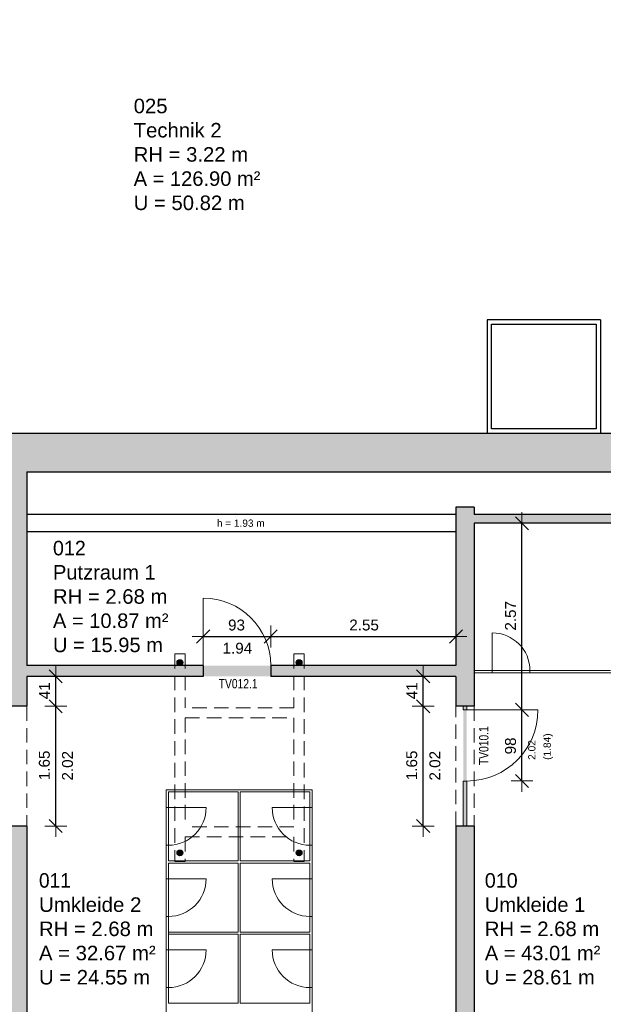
# Model space of a CAD drawing. Header units: metres. Extents: x 313 to 415, y -67 to 7.
# Tile 42 of 84: x 338 to 346, y -43 to -30. Entities that reach past the tile are written whole.
import ezdxf

# ---------------------------------------------------------------- set-up
doc = ezdxf.new("R2010")
doc.units = ezdxf.units.M
doc.header["$PDMODE"] = 65
doc.linetypes.add('AUSGEZOGEN', pattern=[0])
doc.linetypes.add('VERDECKT2_S2', pattern=[0.27, 0.2, -0.07])
for name, color, linetype, lineweight in [('Allgemein01', 7, 'AUSGEZOGEN', 13), ('Füllfläche', 7, 'AUSGEZOGEN', 13), ('Maßlinie Allgemein', 7, 'AUSGEZOGEN', 25), ('Möblierung', 7, 'AUSGEZOGEN', 25), ('Standard', 7, 'AUSGEZOGEN', 25), ('Text Allgemein', 7, 'AUSGEZOGEN', 25)]:
    doc.layers.add(name, color=color, linetype=linetype, lineweight=lineweight)
doc.styles.add('ARIAL', font='ARIAL.TTF')
doc.dimstyles.new('DIMSTYLE_13', dxfattribs={"dimtxt": 0.15, "dimasz": 0.3, "dimexe": 0, "dimexo": 1e-06, "dimgap": 0.075, "dimtad": 2, "dimdec": 1, "dimlfac": 100, "dimrnd": 0.5, "dimzin": 4, "dimdsep": 46, "dimtxsty": 'ARIAL', "dimblk1": 'ALL_ML_STRICH', "dimblk2": 'ALL_ML_STRICH', "dimsah": 1, "dimcen": 0, "dimse1": 1, "dimse2": 1, "dimclrd": 7, "dimclre": 7, "dimclrt": 7, "dimadec": 0, "dimazin": 0, "dimtfac": 1, "dimtdec": 0, "dimtix": 1, "dimtmove": 2, "dimatfit": 3, "dimfxl": 0, "dimtzin": 0, "dimlwd": 0, "dimlwe": 13, "dimarcsym": 0})
doc.dimstyles.new('DIMSTYLE_15', dxfattribs={"dimtxt": 0.15, "dimasz": 0.3, "dimexe": 0, "dimexo": 1e-06, "dimgap": 0.075, "dimtad": 2, "dimrnd": 0.005, "dimzin": 4, "dimdsep": 46, "dimtxsty": 'ARIAL', "dimblk1": 'ALL_ML_STRICH', "dimblk2": 'ALL_ML_STRICH', "dimsah": 1, "dimcen": 0, "dimse1": 1, "dimse2": 1, "dimclrd": 7, "dimclre": 7, "dimclrt": 7, "dimadec": 0, "dimazin": 0, "dimtfac": 1, "dimtdec": 0, "dimtix": 1, "dimtmove": 2, "dimatfit": 3, "dimfxl": 0, "dimtzin": 0, "dimlwd": 0, "dimlwe": 13, "dimarcsym": 0})
doc.dimstyles.new('DIMSTYLE_16', dxfattribs={"dimtxt": 0.15, "dimasz": 0.3, "dimexe": 0, "dimexo": 1e-06, "dimgap": 0.075, "dimtad": 2, "dimdec": 1, "dimlfac": 100, "dimrnd": 0.5, "dimzin": 4, "dimdsep": 46, "dimtxsty": 'ARIAL', "dimblk1": 'ALL_ML_STRICH', "dimblk2": 'ALL_ML_STRICH', "dimsah": 1, "dimcen": 0, "dimse1": 1, "dimse2": 1, "dimclrd": 7, "dimclre": 7, "dimclrt": 7, "dimadec": 0, "dimazin": 0, "dimtfac": 1, "dimtdec": 0, "dimtix": 1, "dimtmove": 2, "dimatfit": 3, "dimfxl": 0, "dimtvp": 1.2, "dimtzin": 0, "dimlwd": 0, "dimlwe": 13, "dimarcsym": 0})
doc.dimstyles.new('DIMSTYLE_4', dxfattribs={"dimtxt": 0.2, "dimasz": 0.3, "dimexe": 0, "dimexo": 1e-06, "dimgap": 0.1, "dimtad": 2, "dimdec": 1, "dimlfac": 100, "dimrnd": 0.5, "dimzin": 4, "dimdsep": 46, "dimtxsty": 'ARIAL', "dimblk1": 'ALL_ML_STRICH', "dimblk2": 'ALL_ML_STRICH', "dimsah": 1, "dimcen": 0, "dimse1": 1, "dimse2": 1, "dimclrd": 7, "dimclre": 7, "dimclrt": 7, "dimadec": 0, "dimazin": 0, "dimtfac": 1, "dimtdec": 0, "dimtix": 1, "dimtmove": 2, "dimatfit": 3, "dimfxl": 0, "dimtvp": 1.2, "dimtzin": 0, "dimlwd": 0, "dimlwe": 13, "dimarcsym": 0})
doc.dimstyles.new('DIMSTYLE_5', dxfattribs={"dimtxt": 0.2, "dimasz": 0.3, "dimexe": 0, "dimexo": 1e-06, "dimgap": 0.1, "dimtad": 2, "dimrnd": 0.005, "dimzin": 4, "dimdsep": 46, "dimtxsty": 'ARIAL', "dimblk1": 'ALL_ML_STRICH', "dimblk2": 'ALL_ML_STRICH', "dimsah": 1, "dimcen": 0, "dimse1": 1, "dimse2": 1, "dimclrd": 7, "dimclre": 7, "dimclrt": 7, "dimadec": 0, "dimazin": 0, "dimtfac": 1, "dimtdec": 0, "dimtix": 1, "dimtmove": 2, "dimatfit": 3, "dimfxl": 0, "dimtzin": 0, "dimlwd": 0, "dimlwe": 13, "dimarcsym": 0})

# ---------------------------------------------------------------- blocks, each defined once
blk = doc.blocks.new('ALL_ML_STRICH')
at = {"color": 0, "linetype": 'ByBlock', "lineweight": -2}
for p, q in [((0, -0.5), (0, 0.5)), ((-1, 0), (0.5, 0)), ((-0.3, -0.3), (0.3, 0.3))]:
    blk.add_line(p, q, dxfattribs=at)
blk = doc.blocks.new('*D58')
at = {"layer": 'DEFPOINTS', "color": 7, "linetype": 'AUSGEZOGEN', "lineweight": 13}
for p in [(358.034, 1.265), (315.334, -57.225), (352.314, -57.225)]:
    blk.add_point(p, dxfattribs=at)
at = {"layer": 'Maßlinie Allgemein', "color": 7, "linetype": 'AUSGEZOGEN', "lineweight": -2}
blk.add_line((315.334, -57.225), (315.334, 1.265), dxfattribs=at)
at = {"layer": 'Maßlinie Allgemein', "color": 7, "linetype": 'AUSGEZOGEN', "lineweight": 13, "xscale": 0.3, "yscale": 0.3, "zscale": 0.3}
for p, rotation in [((315.334, 1.265), 90), ((315.334, -57.225), 270)]:
    blk.add_blockref('ALL_ML_STRICH', p, dxfattribs=dict(at, rotation=rotation))
at = {"layer": 'Maßlinie Allgemein', "color": 7, "linetype": 'AUSGEZOGEN', "lineweight": 13, "insert": (315.151, -27.974), "char_height": 0.2, "width": 1, "attachment_point": 5, "rotation": 90, "style": 'ARIAL'}
blk.add_mtext('\\A1;{\\A1;{58.49\\H0.132000;\\S^ ;}}', dxfattribs=at)
blk = doc.blocks.new('*D152')
at = {"layer": 'DEFPOINTS', "color": 7, "linetype": 'AUSGEZOGEN', "lineweight": 13}
for p in [(344.324, -39.035), (343.874, -40.685), (344.324, -40.685)]:
    blk.add_point(p, dxfattribs=at)
at = {"layer": 'Maßlinie Allgemein', "color": 7, "linetype": 'AUSGEZOGEN', "lineweight": -2}
blk.add_line((343.874, -40.685), (343.874, -39.035), dxfattribs=at)
at = {"layer": 'Maßlinie Allgemein', "color": 7, "linetype": 'AUSGEZOGEN', "lineweight": 13, "xscale": 0.3, "yscale": 0.3, "zscale": 0.3}
for p, rotation in [((343.874, -39.035), 90), ((343.874, -40.685), 270)]:
    blk.add_blockref('ALL_ML_STRICH', p, dxfattribs=dict(at, rotation=rotation))
at = {"layer": 'Maßlinie Allgemein', "color": 7, "linetype": 'AUSGEZOGEN', "lineweight": 13, "insert": (343.717, -39.85), "char_height": 0.15, "width": 0.6, "attachment_point": 5, "rotation": 90, "style": 'ARIAL'}
blk.add_mtext('\\A1;{\\A1;{1.65\\H0.099000;\\S^ ;}}', dxfattribs=at)
at = {"layer": 'Maßlinie Allgemein', "color": 7, "linetype": 'AUSGEZOGEN', "lineweight": 13, "insert": (343.96, -40.059), "char_height": 0.15, "width": 0.0075, "attachment_point": 1, "rotation": 90, "line_spacing_factor": 0.60241, "style": 'ARIAL'}
blk.add_mtext('\\A1;{2.02\\H0.099000;\\S^ ;}', dxfattribs=at)
blk = doc.blocks.new('*D153')
at = {"layer": 'DEFPOINTS', "color": 7, "linetype": 'AUSGEZOGEN', "lineweight": 13}
for p in [(344.324, -38.625), (343.874, -39.035), (344.324, -39.035)]:
    blk.add_point(p, dxfattribs=at)
at = {"layer": 'Maßlinie Allgemein', "color": 7, "linetype": 'AUSGEZOGEN', "lineweight": -2}
blk.add_line((343.874, -39.035), (343.874, -38.625), dxfattribs=at)
at = {"layer": 'Maßlinie Allgemein', "color": 7, "linetype": 'AUSGEZOGEN', "lineweight": 13, "xscale": 0.3, "yscale": 0.3, "zscale": 0.3}
for p, rotation in [((343.874, -38.625), 90), ((343.874, -39.035), 270)]:
    blk.add_blockref('ALL_ML_STRICH', p, dxfattribs=dict(at, rotation=rotation))
at = {"layer": 'Maßlinie Allgemein', "color": 7, "linetype": 'AUSGEZOGEN', "lineweight": 13, "insert": (343.719, -38.823), "char_height": 0.15, "width": 0.6, "attachment_point": 5, "rotation": 90, "style": 'ARIAL'}
blk.add_mtext('\\A1;{\\A1;{41\\H0.099000;\\S^ ;}}', dxfattribs=at)
blk = doc.blocks.new('*D154')
at = {"layer": 'DEFPOINTS', "color": 7, "linetype": 'AUSGEZOGEN', "lineweight": 13}
for p in [(344.574, -39.085), (344.474, -40.065), (345.234, -40.065)]:
    blk.add_point(p, dxfattribs=at)
at = {"layer": 'Maßlinie Allgemein', "color": 7, "linetype": 'AUSGEZOGEN', "lineweight": -2}
blk.add_line((345.234, -40.065), (345.234, -39.085), dxfattribs=at)
at = {"layer": 'Maßlinie Allgemein', "color": 7, "linetype": 'AUSGEZOGEN', "lineweight": 13, "xscale": 0.3, "yscale": 0.3, "zscale": 0.3}
for p, rotation in [((345.234, -39.085), 90), ((345.234, -40.065), 270)]:
    blk.add_blockref('ALL_ML_STRICH', p, dxfattribs=dict(at, rotation=rotation))
at = {"layer": 'Maßlinie Allgemein', "color": 7, "linetype": 'AUSGEZOGEN', "lineweight": 13, "insert": (345.32, -39.774), "char_height": 0.1, "width": 0.005, "attachment_point": 1, "rotation": 90, "line_spacing_factor": 1.268101, "style": 'ARIAL'}
blk.add_mtext('\\A1;{2.02\\H0.066000;\\S^ ;}\\H0.100000;\\P(1.84)', dxfattribs=at)
at = {"layer": 'Maßlinie Allgemein', "color": 7, "linetype": 'AUSGEZOGEN', "lineweight": 13, "insert": (345.077, -39.582), "char_height": 0.15, "width": 0.6, "attachment_point": 5, "rotation": 90, "style": 'ARIAL'}
blk.add_mtext('\\A1;{\\A1;{98\\H0.099000;\\S^ ;}}', dxfattribs=at)
blk = doc.blocks.new('*D155')
at = {"layer": 'DEFPOINTS', "color": 7, "linetype": 'AUSGEZOGEN', "lineweight": 13}
for p in [(344.574, -36.515), (344.574, -39.085), (345.234, -39.085)]:
    blk.add_point(p, dxfattribs=at)
at = {"layer": 'Maßlinie Allgemein', "color": 7, "linetype": 'AUSGEZOGEN', "lineweight": -2}
blk.add_line((345.234, -39.085), (345.234, -36.515), dxfattribs=at)
at = {"layer": 'Maßlinie Allgemein', "color": 7, "linetype": 'AUSGEZOGEN', "lineweight": 13, "xscale": 0.3, "yscale": 0.3, "zscale": 0.3}
for p, rotation in [((345.234, -36.515), 90), ((345.234, -39.085), 270)]:
    blk.add_blockref('ALL_ML_STRICH', p, dxfattribs=dict(at, rotation=rotation))
at = {"layer": 'Maßlinie Allgemein', "color": 7, "linetype": 'AUSGEZOGEN', "lineweight": 13, "insert": (345.077, -37.79), "char_height": 0.15, "width": 0.6, "attachment_point": 5, "rotation": 90, "style": 'ARIAL'}
blk.add_mtext('\\A1;{\\A1;{2.57\\H0.099000;\\S^ ;}}', dxfattribs=at)
blk = doc.blocks.new('*D156')
at = {"layer": 'DEFPOINTS', "color": 7, "linetype": 'AUSGEZOGEN', "lineweight": 13}
for p in [(340.844, -38.075), (340.844, -38.475), (341.774, -38.475)]:
    blk.add_point(p, dxfattribs=at)
at = {"layer": 'Maßlinie Allgemein', "color": 7, "linetype": 'AUSGEZOGEN', "lineweight": -2}
blk.add_line((340.844, -38.075), (341.774, -38.075), dxfattribs=at)
at = {"layer": 'Maßlinie Allgemein', "color": 7, "linetype": 'AUSGEZOGEN', "lineweight": 13, "xscale": 0.3, "yscale": 0.3, "zscale": 0.3, "rotation": 180}
blk.add_blockref('ALL_ML_STRICH', (340.844, -38.075), dxfattribs=at)
at = {"layer": 'Maßlinie Allgemein', "color": 7, "linetype": 'AUSGEZOGEN', "lineweight": 13, "xscale": 0.3, "yscale": 0.3, "zscale": 0.3}
blk.add_blockref('ALL_ML_STRICH', (341.774, -38.075), dxfattribs=at)
at = {"layer": 'Maßlinie Allgemein', "color": 7, "linetype": 'AUSGEZOGEN', "lineweight": 13, "insert": (341.303, -37.918), "char_height": 0.15, "width": 0.6, "attachment_point": 5, "style": 'ARIAL'}
blk.add_mtext('\\A1;{\\A1;{93\\H0.099000;\\S^ ;}}', dxfattribs=at)
at = {"layer": 'Maßlinie Allgemein', "color": 7, "linetype": 'AUSGEZOGEN', "lineweight": 13, "insert": (341.111, -38.161), "char_height": 0.15, "width": 0.0075, "attachment_point": 1, "line_spacing_factor": 0.60241, "style": 'ARIAL'}
blk.add_mtext('\\A1;{1.94\\H0.099000;\\S^ ;}', dxfattribs=at)
blk = doc.blocks.new('*D157')
at = {"layer": 'DEFPOINTS', "color": 7, "linetype": 'AUSGEZOGEN', "lineweight": 13}
for p in [(341.774, -38.075), (341.774, -38.475), (344.324, -38.475)]:
    blk.add_point(p, dxfattribs=at)
at = {"layer": 'Maßlinie Allgemein', "color": 7, "linetype": 'AUSGEZOGEN', "lineweight": -2}
blk.add_line((341.774, -38.075), (344.324, -38.075), dxfattribs=at)
at = {"layer": 'Maßlinie Allgemein', "color": 7, "linetype": 'AUSGEZOGEN', "lineweight": 13, "xscale": 0.3, "yscale": 0.3, "zscale": 0.3, "rotation": 180}
blk.add_blockref('ALL_ML_STRICH', (341.774, -38.075), dxfattribs=at)
at = {"layer": 'Maßlinie Allgemein', "color": 7, "linetype": 'AUSGEZOGEN', "lineweight": 13, "xscale": 0.3, "yscale": 0.3, "zscale": 0.3}
blk.add_blockref('ALL_ML_STRICH', (344.324, -38.075), dxfattribs=at)
at = {"layer": 'Maßlinie Allgemein', "color": 7, "linetype": 'AUSGEZOGEN', "lineweight": 13, "insert": (343.06, -37.918), "char_height": 0.15, "width": 0.6, "attachment_point": 5, "style": 'ARIAL'}
blk.add_mtext('\\A1;{\\A1;{2.55\\H0.099000;\\S^ ;}}', dxfattribs=at)
blk = doc.blocks.new('*D158')
at = {"layer": 'DEFPOINTS', "color": 7, "linetype": 'AUSGEZOGEN', "lineweight": 13}
for p in [(338.414, -39.035), (338.414, -40.685), (338.814, -40.685)]:
    blk.add_point(p, dxfattribs=at)
at = {"layer": 'Maßlinie Allgemein', "color": 7, "linetype": 'AUSGEZOGEN', "lineweight": -2}
blk.add_line((338.814, -40.685), (338.814, -39.035), dxfattribs=at)
at = {"layer": 'Maßlinie Allgemein', "color": 7, "linetype": 'AUSGEZOGEN', "lineweight": 13, "xscale": 0.3, "yscale": 0.3, "zscale": 0.3}
for p, rotation in [((338.814, -39.035), 90), ((338.814, -40.685), 270)]:
    blk.add_blockref('ALL_ML_STRICH', p, dxfattribs=dict(at, rotation=rotation))
at = {"layer": 'Maßlinie Allgemein', "color": 7, "linetype": 'AUSGEZOGEN', "lineweight": 13, "insert": (338.657, -39.85), "char_height": 0.15, "width": 0.6, "attachment_point": 5, "rotation": 90, "style": 'ARIAL'}
blk.add_mtext('\\A1;{\\A1;{1.65\\H0.099000;\\S^ ;}}', dxfattribs=at)
at = {"layer": 'Maßlinie Allgemein', "color": 7, "linetype": 'AUSGEZOGEN', "lineweight": 13, "insert": (338.9, -40.059), "char_height": 0.15, "width": 0.0075, "attachment_point": 1, "rotation": 90, "line_spacing_factor": 0.60241, "style": 'ARIAL'}
blk.add_mtext('\\A1;{2.02\\H0.099000;\\S^ ;}', dxfattribs=at)
blk = doc.blocks.new('*D159')
at = {"layer": 'DEFPOINTS', "color": 7, "linetype": 'AUSGEZOGEN', "lineweight": 13}
for p in [(338.414, -38.625), (338.414, -39.035), (338.814, -39.035)]:
    blk.add_point(p, dxfattribs=at)
at = {"layer": 'Maßlinie Allgemein', "color": 7, "linetype": 'AUSGEZOGEN', "lineweight": -2}
blk.add_line((338.814, -39.035), (338.814, -38.625), dxfattribs=at)
at = {"layer": 'Maßlinie Allgemein', "color": 7, "linetype": 'AUSGEZOGEN', "lineweight": 13, "xscale": 0.3, "yscale": 0.3, "zscale": 0.3}
for p, rotation in [((338.814, -38.625), 90), ((338.814, -39.035), 270)]:
    blk.add_blockref('ALL_ML_STRICH', p, dxfattribs=dict(at, rotation=rotation))
at = {"layer": 'Maßlinie Allgemein', "color": 7, "linetype": 'AUSGEZOGEN', "lineweight": 13, "insert": (338.659, -38.823), "char_height": 0.15, "width": 0.6, "attachment_point": 5, "rotation": 90, "style": 'ARIAL'}
blk.add_mtext('\\A1;{\\A1;{41\\H0.099000;\\S^ ;}}', dxfattribs=at)
blk = doc.blocks.new('*D288')
at = {"layer": 'DEFPOINTS', "color": 7, "linetype": 'AUSGEZOGEN', "lineweight": 13}
for p in [(338.164, -38.625), (338.414, -38.625), (338.164, -66.375)]:
    blk.add_point(p, dxfattribs=at)
at = {"layer": 'Maßlinie Allgemein', "color": 7, "linetype": 'AUSGEZOGEN', "lineweight": -2}
blk.add_line((338.164, -66.375), (338.414, -66.375), dxfattribs=at)
at = {"layer": 'Maßlinie Allgemein', "color": 7, "linetype": 'AUSGEZOGEN', "lineweight": 13, "xscale": 0.3, "yscale": 0.3, "zscale": 0.3, "rotation": 180}
blk.add_blockref('ALL_ML_STRICH', (338.164, -66.375), dxfattribs=at)
at = {"layer": 'Maßlinie Allgemein', "color": 7, "linetype": 'AUSGEZOGEN', "lineweight": 13, "xscale": 0.3, "yscale": 0.3, "zscale": 0.3}
blk.add_blockref('ALL_ML_STRICH', (338.414, -66.375), dxfattribs=at)
at = {"layer": 'Maßlinie Allgemein', "color": 7, "linetype": 'AUSGEZOGEN', "lineweight": 13, "insert": (338.28, -66.042), "char_height": 0.2, "width": 0.8, "attachment_point": 5, "style": 'ARIAL'}
blk.add_mtext('\\A1;{\\A1;{25\\H0.132000;\\S^ ;}}', dxfattribs=at)
blk = doc.blocks.new('*D289')
at = {"layer": 'DEFPOINTS', "color": 7, "linetype": 'AUSGEZOGEN', "lineweight": 13}
for p in [(338.414, -38.625), (344.324, -44.005), (338.414, -66.375)]:
    blk.add_point(p, dxfattribs=at)
at = {"layer": 'Maßlinie Allgemein', "color": 7, "linetype": 'AUSGEZOGEN', "lineweight": -2}
blk.add_line((338.414, -66.375), (344.324, -66.375), dxfattribs=at)
at = {"layer": 'Maßlinie Allgemein', "color": 7, "linetype": 'AUSGEZOGEN', "lineweight": 13, "xscale": 0.3, "yscale": 0.3, "zscale": 0.3, "rotation": 180}
blk.add_blockref('ALL_ML_STRICH', (338.414, -66.375), dxfattribs=at)
at = {"layer": 'Maßlinie Allgemein', "color": 7, "linetype": 'AUSGEZOGEN', "lineweight": 13, "xscale": 0.3, "yscale": 0.3, "zscale": 0.3}
blk.add_blockref('ALL_ML_STRICH', (344.324, -66.375), dxfattribs=at)
at = {"layer": 'Maßlinie Allgemein', "color": 7, "linetype": 'AUSGEZOGEN', "lineweight": 13, "insert": (341.403, -66.192), "char_height": 0.2, "width": 0.8, "attachment_point": 5, "style": 'ARIAL'}
blk.add_mtext('\\A1;{\\A1;{5.91\\H0.132000;\\S^ ;}}', dxfattribs=at)

msp = doc.modelspace()

# ---------------------------------------------------------------- hatches: boundary and pattern name
at = {"layer": 'Füllfläche', "linetype": 'AUSGEZOGEN', "lineweight": 25}
for color, points in [(254, [(363.3395, -44.0554), (363.3395, -36.8454), (363.0895, -36.8454), (363.0895, -38.8054), (350.3845, -38.8054), (350.3845, -33.6754), (350.1145, -33.6754), (350.1145, -33.1054), (349.8145, -33.1054), (349.8145, -33.8354), (350.0845, -33.8354), (350.0845, -35.2754), (332.0845, -35.2754), (332.0845, -34.3254), (330.4645, -34.3254), (330.4645, -32.8254), (332.0845, -32.8254), (332.0845, -28.1654), (344.5245, -28.1654), (344.5245, -27.8654), (343.5245, -27.8654), (343.5245, -27.6554), (343.2145, -27.6554), (343.2145, -27.8654), (338.7645, -27.8654), (338.7645, -27.6654), (338.4545, -27.6654), (338.4545, -27.8654), (334.0045, -27.8654), (334.0045, -27.6654), (333.6945, -27.6654), (333.6945, -27.8654), (329.2445, -27.8654), (329.2445, -27.6654), (328.9345, -27.6654), (328.9345, -27.8654), (324.4845, -27.8654), (324.4845, -24.5654), (321.5845, -24.5654), (321.5845, -23.0454), (324.4845, -23.0454), (324.4845, -8.7654), (328.9345, -8.7654), (328.9346, -8.9754), (329.2446, -8.9754), (329.2445, -8.7654), (333.6945, -8.7654), (333.6946, -8.9754), (334.0046, -8.9754), (334.0045, -8.7654), (338.4545, -8.7654), (338.4545, -8.9754), (338.7646, -8.9754), (338.7645, -8.7654), (339.7945, -8.7654), (339.7945, -8.4654), (339.6646, -8.4654), (339.6646, -6.4654), (342.1646, -6.4654), (342.1646, -8.4654), (342.0445, -8.4654), (342.0445, -8.7654), (343.2145, -8.7654), (343.2145, -8.9754), (343.5246, -8.9754), (343.5245, -8.7654), (347.9745, -8.7654), (347.9745, -8.9754), (348.2845, -8.9754), (348.2845, -8.7654), (352.7345, -8.7654), (352.7345, -13.5954), (349.1145, -13.5954), (349.1145, -14.1454), (349.3645, -14.1454), (349.3645, -13.8454), (352.7345, -13.8454), (352.7345, -18.3454), (351.5495, -18.3454), (351.5495, -18.5954), (353.0445, -18.5954), (353.0445, -13.5954), (358.0345, -13.5954), (358.0345, -27.5054), (353.0445, -27.5054), (353.0445, -19.6954), (349.3646, -19.6954), (349.3645, -18.5954), (350.5495, -18.5954), (350.5495, -18.3454), (349.3645, -18.3454), (349.3645, -15.0254), (349.1145, -15.0254), (349.1145, -19.9454), (352.7345, -19.9454), (352.7345, -27.5054), (350.1845, -27.5054), (350.1845, -27.8654), (348.2845, -27.8654), (348.2845, -27.6654), (347.9745, -27.6654), (347.9745, -27.8654), (346.0345, -27.8654), (346.0345, -28.1654), (349.8145, -28.1654), (349.8145, -31.0854), (350.1145, -31.0854), (350.1145, -30.5954), (350.3845, -30.5954), (350.3845, -27.8654), (358.6445, -27.8654), (358.6445, 0.9046), (374.2245, 0.9046), (374.2245, -3.6354), (373.9645, -3.6354), (373.9645, -4.0154), (374.2245, -4.0154), (374.2245, -8.4254), (373.9645, -8.4254), (373.9645, -8.8054), (374.2245, -8.8054), (374.2245, -13.2154), (373.9645, -13.2154), (373.9645, -13.5954), (374.2245, -13.5954), (374.2245, -18.0054), (373.9645, -18.0054), (373.9645, -18.3854), (374.2245, -18.3854), (374.2245, -22.7954), (373.9645, -22.7954), (373.9645, -23.1754), (374.2245, -23.1754), (374.2245, -27.5854), (373.9645, -27.5854), (373.9645, -27.9654), (374.5045, -27.9654), (374.5045, -25.6154), (376.8145, -25.6154), (376.8145, -27.9454), (376.6345, -27.9454), (376.6345, -28.1954), (377.0645, -28.1954), (377.0645, -25.3654), (374.5045, -25.3654), (374.5045, -23.0754), (375.6645, -23.0754), (375.6645, -22.8254), (375.0145, -22.8254), (375.0145, -22.0654), (374.7345, -22.0654), (374.7345, -22.8254), (374.4545, -22.8254), (374.4545, -20.1254), (375.1045, -20.1254), (375.1045, -19.8254), (375.7045, -19.8254), (375.7045, -19.5254), (374.4745, -19.5254), (374.4745, -16.0754), (377.5445, -16.0754), (377.5445, -17.5254), (377.8445, -17.5254), (377.8445, -15.1954), (377.5445, -15.1954), (377.5445, -15.7754), (374.4745, -15.7754), (374.4745, -12.9754), (377.5445, -12.9754), (377.5445, -14.1954), (377.8445, -14.1954), (377.8445, -11.5754), (377.5445, -11.5754), (377.5445, -12.6754), (374.4745, -12.6754), (374.4745, -9.2754), (377.5445, -9.2754), (377.5445, -10.5754), (377.8445, -10.5754), (377.8445, -9.8454), (380.3645, -9.8454), (380.3645, -10.6154), (380.6645, -10.6154), (380.6645, -9.8454), (384.7045, -9.8454), (384.7045, -14.1954), (385.0045, -14.1954), (385.0045, -14.1454), (385.7245, -14.1454), (385.7245, -13.9354), (385.0045, -13.9354), (385.0045, -9.8454), (387.4645, -9.8454), (387.4645, -13.9354), (386.7245, -13.9354), (386.7245, -14.1454), (387.4645, -14.1454), (387.4645, -17.2754), (387.5545, -17.2754), (387.5545, -18.0654), (387.8545, -18.0654), (387.8545, -17.7854), (391.9845, -17.7854), (391.9845, -21.1654), (391.9245, -21.1654), (391.9245, -21.4354), (392.3645, -21.4354), (392.3645, -17.4854), (387.9145, -17.4854), (387.9145, -16.8054), (387.7645, -16.8054), (387.7645, -9.5454), (377.8445, -9.5454), (377.8445, -8.9754), (374.7245, -8.9754), (374.7245, 1.2646), (358.0345, 1.2646), (358.0345, -13.2154), (353.1845, -13.2154), (353.1845, -8.1454), (342.4345, -8.1454), (342.4345, -6.1654), (339.3646, -6.1654), (339.3646, -8.1454), (324.0345, -8.1454), (324.0345, -22.5954), (321.1345, -22.5954), (321.1345, -25.0154), (324.0345, -25.0154), (324.0345, -28.1854), (331.8145, -28.1854), (331.8145, -32.5254), (330.1645, -32.5254), (330.1645, -34.6254), (331.8145, -34.6254), (331.8145, -35.2754), (321.4245, -35.2754), (321.4245, -38.1654), (321.7045, -38.1654), (321.7045, -35.8054), (338.1645, -35.8054), (338.1645, -38.4754), (337.9945, -38.4754), (337.9945, -38.6254), (338.1645, -38.6254), (338.1645, -39.0354), (338.4145, -39.0354), (338.4145, -38.6254), (340.8445, -38.6254), (340.8445, -38.4754), (338.4145, -38.4754), (338.4145, -35.8054), (350.0845, -35.8054), (350.0845, -36.3954), (344.5745, -36.3954), (344.5745, -36.2954), (344.3245, -36.2954), (344.3245, -38.4754), (341.7745, -38.4754), (341.7745, -38.6254), (344.3245, -38.6254), (344.3245, -39.0354), (344.5745, -39.0354), (344.5745, -36.5154), (350.2245, -36.5154), (350.2245, -44.0054), (349.8345, -44.0054), (349.8345, -44.3354), (350.2245, -44.3354), (350.2245, -44.3754), (350.7345, -44.3754), (350.7345, -44.0054), (350.3845, -44.0054), (350.3845, -39.0554), (356.8045, -39.0554), (356.8045, -44.3754), (357.0545, -44.3754), (357.0545, -44.3354), (357.8545, -44.3354), (357.8545, -44.4054), (358.1995, -44.4054), (358.1995, -44.3354), (358.3395, -44.3354), (358.3395, -44.0054), (357.0545, -44.0054), (357.0545, -39.0554), (363.0895, -39.0554), (363.0895, -44.0054), (363.0295, -44.0054), (363.0295, -44.4054), (363.3395, -44.4054), (363.3395, -44.3354), (365.3395, -44.3354), (365.3395, -44.0554)]), (254, [(340.5618, -38.4211), (340.5607, -38.4184), (340.5593, -38.4158), (340.5578, -38.4133), (340.5561, -38.411), (340.5543, -38.4087), (340.5522, -38.4066), (340.5501, -38.4047), (340.5477, -38.4029), (340.5453, -38.4013), (340.5428, -38.3998), (340.5401, -38.3986), (340.5374, -38.3975), (340.5346, -38.3967), (340.5317, -38.3961), (340.5288, -38.3956), (340.5259, -38.3954), (340.523, -38.3954), (340.5201, -38.3956), (340.5172, -38.3961), (340.5143, -38.3967), (340.5115, -38.3975), (340.5088, -38.3986), (340.5062, -38.3998), (340.5036, -38.4013), (340.5012, -38.4029), (340.4989, -38.4047), (340.4967, -38.4066), (340.4947, -38.4087), (340.4928, -38.411), (340.4911, -38.4133), (340.4896, -38.4158), (340.4882, -38.4184), (340.4871, -38.4211), (340.4862, -38.4239), (340.4854, -38.4267), (340.4849, -38.4296), (340.4846, -38.4325), (340.4845, -38.4354), (340.4846, -38.4383), (340.4849, -38.4412), (340.4854, -38.4441), (340.4862, -38.4469), (340.4871, -38.4497), (340.4882, -38.4524), (340.4896, -38.455), (340.4911, -38.4575), (340.4928, -38.4599), (340.4947, -38.4621), (340.4967, -38.4642), (340.4989, -38.4662), (340.5012, -38.4679), (340.5036, -38.4695), (340.5062, -38.471), (340.5088, -38.4722), (340.5115, -38.4733), (340.5143, -38.4741), (340.5172, -38.4747), (340.5201, -38.4752), (340.523, -38.4754), (340.5259, -38.4754), (340.5288, -38.4752), (340.5317, -38.4747), (340.5346, -38.4741), (340.5374, -38.4733), (340.5401, -38.4722), (340.5428, -38.471), (340.5453, -38.4695), (340.5477, -38.4679), (340.5501, -38.4662), (340.5522, -38.4642), (340.5543, -38.4621), (340.5561, -38.4599), (340.5578, -38.4575), (340.5593, -38.455), (340.5607, -38.4524), (340.5618, -38.4497), (340.5628, -38.4469), (340.5635, -38.4441), (340.564, -38.4412), (340.5644, -38.4383), (340.5645, -38.4354), (340.5644, -38.4325), (340.564, -38.4296), (340.5635, -38.4267), (340.5628, -38.4239)]), (30, [(340.8445, -38.6254), (341.7745, -38.6254), (341.7745, -38.4754), (340.8445, -38.4754)]), (254, [(342.2035, -38.4267), (342.2028, -38.4239), (342.2018, -38.4211), (342.2007, -38.4184), (342.1993, -38.4158), (342.1978, -38.4133), (342.1961, -38.411), (342.1943, -38.4087), (342.1922, -38.4066), (342.1901, -38.4047), (342.1877, -38.4029), (342.1853, -38.4013), (342.1828, -38.3998), (342.1801, -38.3986), (342.1774, -38.3975), (342.1746, -38.3967), (342.1717, -38.3961), (342.1688, -38.3956), (342.1659, -38.3954), (342.163, -38.3954), (342.1601, -38.3956), (342.1572, -38.3961), (342.1543, -38.3967), (342.1515, -38.3975), (342.1488, -38.3986), (342.1462, -38.3998), (342.1436, -38.4013), (342.1412, -38.4029), (342.1389, -38.4047), (342.1367, -38.4066), (342.1347, -38.4087), (342.1328, -38.411), (342.1311, -38.4133), (342.1296, -38.4158), (342.1282, -38.4184), (342.1271, -38.4211), (342.1262, -38.4239), (342.1254, -38.4267), (342.1249, -38.4296), (342.1246, -38.4325), (342.1245, -38.4354), (342.1246, -38.4383), (342.1249, -38.4412), (342.1254, -38.4441), (342.1262, -38.4469), (342.1271, -38.4497), (342.1282, -38.4524), (342.1296, -38.455), (342.1311, -38.4575), (342.1328, -38.4599), (342.1347, -38.4621), (342.1367, -38.4642), (342.1389, -38.4662), (342.1412, -38.4679), (342.1436, -38.4695), (342.1462, -38.471), (342.1488, -38.4722), (342.1515, -38.4733), (342.1543, -38.4741), (342.1572, -38.4747), (342.1601, -38.4752), (342.163, -38.4754), (342.1659, -38.4754), (342.1688, -38.4752), (342.1717, -38.4747), (342.1746, -38.4741), (342.1774, -38.4733), (342.1801, -38.4722), (342.1828, -38.471), (342.1853, -38.4695), (342.1877, -38.4679), (342.1901, -38.4662), (342.1922, -38.4642), (342.1943, -38.4621), (342.1961, -38.4599), (342.1978, -38.4575), (342.1993, -38.455), (342.2007, -38.4524), (342.2018, -38.4497), (342.2028, -38.4469), (342.2035, -38.4441), (342.204, -38.4412), (342.2044, -38.4383), (342.2045, -38.4354), (342.2044, -38.4325), (342.204, -38.4296)]), (30, [(344.4245, -39.0354), (344.4245, -40.6854), (344.4745, -40.6854), (344.4745, -39.0354)]), (254, [(338.1645, -40.6854), (338.1645, -44.3754), (338.4145, -44.3754), (338.4145, -40.6854)]), (254, [(344.5745, -40.6854), (344.3245, -40.6854), (344.3245, -44.0054), (343.9345, -44.0054), (343.9345, -44.3354), (344.3245, -44.3354), (344.3245, -44.3754), (344.5745, -44.3754), (344.5745, -44.3354), (345.2345, -44.3354), (345.2345, -44.0054), (344.5745, -44.0054)]), (254, [(340.5642, -41.0508), (340.5639, -41.0485), (340.5634, -41.0462), (340.5628, -41.0439), (340.5621, -41.0417), (340.5612, -41.0396), (340.5602, -41.0375), (340.5591, -41.0354), (340.5579, -41.0334), (340.5566, -41.0315), (340.5551, -41.0297), (340.5536, -41.028), (340.5519, -41.0263), (340.5502, -41.0248), (340.5484, -41.0233), (340.5464, -41.022), (340.5445, -41.0208), (340.5424, -41.0197), (340.5403, -41.0187), (340.5381, -41.0178), (340.5359, -41.0171), (340.5337, -41.0165), (340.5314, -41.016), (340.5291, -41.0157), (340.5268, -41.0155), (340.5245, -41.0154), (340.5221, -41.0155), (340.5198, -41.0157), (340.5175, -41.016), (340.5152, -41.0165), (340.513, -41.0171), (340.5108, -41.0178), (340.5086, -41.0187), (340.5065, -41.0197), (340.5045, -41.0208), (340.5025, -41.022), (340.5006, -41.0233), (340.4988, -41.0248), (340.497, -41.0263), (340.4954, -41.028), (340.4938, -41.0297), (340.4924, -41.0315), (340.491, -41.0334), (340.4898, -41.0354), (340.4887, -41.0375), (340.4877, -41.0396), (340.4869, -41.0417), (340.4861, -41.0439), (340.4855, -41.0462), (340.4851, -41.0485), (340.4847, -41.0508), (340.4845, -41.0531), (340.4845, -41.0554), (340.4845, -41.0577), (340.4847, -41.06), (340.4851, -41.0624), (340.4855, -41.0646), (340.4861, -41.0669), (340.4869, -41.0691), (340.4877, -41.0712), (340.4887, -41.0734), (340.4898, -41.0754), (340.491, -41.0774), (340.4924, -41.0793), (340.4938, -41.0811), (340.4954, -41.0829), (340.497, -41.0845), (340.4988, -41.086), (340.5006, -41.0875), (340.5025, -41.0888), (340.5045, -41.09), (340.5065, -41.0912), (340.5086, -41.0921), (340.5108, -41.093), (340.513, -41.0937), (340.5152, -41.0943), (340.5175, -41.0948), (340.5198, -41.0951), (340.5221, -41.0953), (340.5245, -41.0954), (340.5268, -41.0953), (340.5291, -41.0951), (340.5314, -41.0948), (340.5337, -41.0943), (340.5359, -41.0937), (340.5381, -41.093), (340.5403, -41.0921), (340.5424, -41.0912), (340.5445, -41.09), (340.5464, -41.0888), (340.5484, -41.0875), (340.5502, -41.086), (340.5519, -41.0845), (340.5536, -41.0829), (340.5551, -41.0811), (340.5566, -41.0793), (340.5579, -41.0774), (340.5591, -41.0754), (340.5602, -41.0734), (340.5612, -41.0712), (340.5621, -41.0691), (340.5628, -41.0669), (340.5634, -41.0646), (340.5639, -41.0624), (340.5642, -41.06), (340.5644, -41.0577), (340.5645, -41.0554), (340.5644, -41.0531)]), (254, [(342.1979, -41.0334), (342.1966, -41.0315), (342.1951, -41.0297), (342.1936, -41.028), (342.1919, -41.0263), (342.1902, -41.0248), (342.1884, -41.0233), (342.1864, -41.022), (342.1845, -41.0208), (342.1824, -41.0197), (342.1803, -41.0187), (342.1781, -41.0178), (342.1759, -41.0171), (342.1737, -41.0165), (342.1714, -41.016), (342.1691, -41.0157), (342.1668, -41.0155), (342.1645, -41.0154), (342.1621, -41.0155), (342.1598, -41.0157), (342.1575, -41.016), (342.1552, -41.0165), (342.153, -41.0171), (342.1508, -41.0178), (342.1486, -41.0187), (342.1465, -41.0197), (342.1445, -41.0208), (342.1425, -41.022), (342.1406, -41.0233), (342.1388, -41.0248), (342.137, -41.0263), (342.1354, -41.028), (342.1338, -41.0297), (342.1324, -41.0315), (342.131, -41.0334), (342.1298, -41.0354), (342.1287, -41.0375), (342.1277, -41.0396), (342.1269, -41.0417), (342.1261, -41.0439), (342.1255, -41.0462), (342.1251, -41.0485), (342.1247, -41.0508), (342.1245, -41.0531), (342.1245, -41.0554), (342.1245, -41.0577), (342.1247, -41.06), (342.1251, -41.0624), (342.1255, -41.0646), (342.1261, -41.0669), (342.1269, -41.0691), (342.1277, -41.0712), (342.1287, -41.0734), (342.1298, -41.0754), (342.131, -41.0774), (342.1324, -41.0793), (342.1338, -41.0811), (342.1354, -41.0829), (342.137, -41.0845), (342.1388, -41.086), (342.1406, -41.0875), (342.1425, -41.0888), (342.1445, -41.09), (342.1465, -41.0912), (342.1486, -41.0921), (342.1508, -41.093), (342.153, -41.0937), (342.1552, -41.0943), (342.1575, -41.0948), (342.1598, -41.0951), (342.1621, -41.0953), (342.1645, -41.0954), (342.1668, -41.0953), (342.1691, -41.0951), (342.1714, -41.0948), (342.1737, -41.0943), (342.1759, -41.0937), (342.1781, -41.093), (342.1803, -41.0921), (342.1824, -41.0912), (342.1845, -41.09), (342.1864, -41.0888), (342.1884, -41.0875), (342.1902, -41.086), (342.1919, -41.0845), (342.1936, -41.0829), (342.1951, -41.0811), (342.1966, -41.0793), (342.1979, -41.0774), (342.1991, -41.0754), (342.2002, -41.0734), (342.2012, -41.0712), (342.2021, -41.0691), (342.2028, -41.0669), (342.2034, -41.0646), (342.2039, -41.0624), (342.2042, -41.06), (342.2044, -41.0577), (342.2045, -41.0554), (342.2044, -41.0531), (342.2042, -41.0508), (342.2039, -41.0485), (342.2034, -41.0462), (342.2028, -41.0439), (342.2021, -41.0417), (342.2012, -41.0396), (342.2002, -41.0375), (342.1991, -41.0354)])]:
    msp.add_hatch(color=color, dxfattribs=at).paths.add_polyline_path(points)

# ---------------------------------------------------------------- linework, layer by layer
at = {"layer": 'Allgemein01', "color": 7, "linetype": 'AUSGEZOGEN', "lineweight": 25}
for p, q in [((346.3145, -33.7154), (344.7545, -33.7154)), ((344.7545, -33.7154), (344.7545, -35.2754)), ((346.3145, -33.7154), (346.3145, -35.2754)), ((344.8145, -35.2154), (344.8145, -33.7754)), ((344.8145, -33.7754), (346.2545, -33.7754)), ((346.2545, -33.7754), (346.2545, -35.2154)), ((346.2545, -35.2154), (344.8145, -35.2154)), ((332.0845, -35.2754), (350.0845, -35.2754)), ((338.4145, -35.8054), (338.4145, -38.4754)), ((338.4145, -35.8054), (350.0845, -35.8054)), ((344.3245, -36.2954), (344.3245, -38.4754)), ((344.5745, -36.2954), (344.3245, -36.2954)), ((344.5745, -36.2954), (344.5745, -36.3954)), ((344.3245, -36.3954), (338.4145, -36.3954)), ((344.3245, -36.3954), (344.3045, -36.3954)), ((350.0845, -36.3954), (344.5745, -36.3954)), ((350.2245, -36.5154), (344.5745, -36.5154)), ((344.5745, -36.5154), (344.5745, -39.0354)), ((344.3245, -36.6354), (338.4145, -36.6354)), ((344.3245, -36.6354), (344.3045, -36.6354)), ((340.8445, -38.4754), (338.4145, -38.4754)), ((340.8445, -38.4754), (340.8445, -38.6254)), ((341.7745, -38.4754), (341.7745, -38.6254)), ((344.3245, -38.4754), (341.7745, -38.4754)), ((338.4145, -38.6254), (338.4145, -39.0354)), ((340.8445, -38.6254), (338.4145, -38.6254)), ((344.3245, -38.6254), (341.7745, -38.6254)), ((344.3245, -38.6254), (344.3245, -39.0354)), ((338.4145, -39.0354), (338.1645, -39.0354)), ((344.5745, -39.0354), (344.3245, -39.0354)), ((338.4145, -40.6854), (338.1645, -40.6854)), ((338.4145, -40.6854), (338.4145, -44.3354)), ((344.5745, -40.6854), (344.3245, -40.6854)), ((344.3245, -40.6854), (344.3245, -44.0054)), ((344.5745, -40.6854), (344.5745, -44.0054))]:
    msp.add_line(p, q, dxfattribs=at)
at = {"layer": 'Allgemein01', "color": 7, "linetype": 'VERDECKT2_S2', "lineweight": 13}
for p, q in [((340.4545, -38.3154), (340.4545, -41.1754)), ((340.4545, -38.3154), (340.5955, -38.3154)), ((340.5955, -38.3154), (340.5955, -39.0554)), ((342.0945, -38.3154), (342.2355, -38.3154)), ((342.0945, -38.3154), (342.0945, -39.0554)), ((342.2355, -38.3154), (342.2355, -41.1754)), ((338.4145, -39.0354), (338.4145, -40.6854)), ((344.3245, -40.6854), (344.3245, -39.0354)), ((344.5745, -39.0354), (344.5745, -40.6854)), ((342.0945, -39.0554), (340.5955, -39.0554)), ((340.5955, -39.1954), (342.0945, -39.1954)), ((340.5955, -39.1954), (340.5955, -40.6954)), ((342.0945, -39.1954), (342.0945, -40.6954)), ((342.0945, -40.6954), (340.5955, -40.6954)), ((340.5955, -40.8354), (342.0945, -40.8354)), ((340.5955, -40.8354), (340.5955, -41.1754)), ((342.0945, -40.8354), (342.0945, -41.1754)), ((340.4545, -41.1754), (340.5955, -41.1754)), ((342.0945, -41.1754), (342.2355, -41.1754))]:
    msp.add_line(p, q, dxfattribs=at)
at = {"layer": 'Allgemein01', "color": 7, "linetype": 'AUSGEZOGEN', "lineweight": 18}
for p, q in [((344.4245, -39.0354), (344.4245, -39.0854)), ((344.4745, -39.0354), (344.4745, -39.0854)), ((344.4745, -39.0854), (344.4245, -39.0854)), ((344.4745, -39.0854), (345.4545, -39.0854)), ((344.4745, -40.0654), (344.4245, -40.0654)), ((344.4245, -40.0654), (344.4245, -40.6854)), ((344.4745, -40.0654), (344.4745, -40.6854))]:
    msp.add_line(p, q, dxfattribs=at)
at = {"layer": 'Allgemein01', "color": 7, "linetype": 'AUSGEZOGEN', "lineweight": 25}
for centre in [(340.5245, -38.4354), (342.1645, -38.4354), (340.5245, -41.0554), (342.1645, -41.0554)]:
    msp.add_circle(centre, 0.04, dxfattribs=at)
at = {"layer": 'Allgemein01', "color": 7, "linetype": 'AUSGEZOGEN', "lineweight": 18}
msp.add_arc((344.4745, -39.0854), 0.98, 270, 0, dxfattribs=at)
at = {"layer": 'Möblierung', "color": 7, "linetype": 'AUSGEZOGEN', "lineweight": 18}
msp.add_line((340.8445, -38.4754), (340.8445, -37.5454), dxfattribs=at)
at = {"layer": 'Möblierung', "color": 7, "linetype": 'AUSGEZOGEN', "lineweight": 13}
for p, q in [((344.8245, -38.5454), (344.8245, -38.0254)), ((346.4545, -38.5454), (344.5745, -38.5454)), ((350.2245, -38.5754), (344.5745, -38.5754)), ((344.8245, -38.5754), (344.8245, -38.5454)), ((345.3445, -38.5754), (345.3445, -38.5454)), ((340.3345, -44.0054), (340.3345, -40.1854)), ((342.3445, -40.1854), (340.3345, -40.1854)), ((341.3245, -40.2154), (340.3645, -40.2154)), ((340.3645, -41.1654), (340.3645, -40.2154)), ((341.3245, -41.1654), (341.3245, -40.2154)), ((342.3145, -40.2154), (341.3545, -40.2154)), ((341.3545, -41.1654), (341.3545, -40.2154)), ((342.3145, -41.1654), (342.3145, -40.2154)), ((342.3445, -44.0054), (342.3445, -40.1854)), ((340.3345, -40.4304), (340.3645, -40.4304)), ((340.3645, -40.4304), (340.8845, -40.4304)), ((342.3145, -40.4304), (341.7945, -40.4304)), ((342.3445, -40.4304), (342.3145, -40.4304)), ((340.3345, -40.9504), (340.3645, -40.9504)), ((342.3445, -40.9504), (342.3145, -40.9504)), ((341.3245, -41.1654), (340.3645, -41.1654)), ((341.3245, -41.1954), (340.3645, -41.1954)), ((340.3645, -43.1254), (340.3645, -41.1954)), ((341.3245, -42.1454), (341.3245, -41.1954)), ((342.3145, -41.1654), (341.3545, -41.1654)), ((342.3145, -41.1954), (341.3545, -41.1954)), ((341.3545, -42.1454), (341.3545, -41.1954)), ((342.3145, -42.1454), (342.3145, -41.1954)), ((340.3345, -41.4104), (340.3645, -41.4104)), ((340.3645, -41.4104), (340.8845, -41.4104)), ((342.3145, -41.4104), (341.7945, -41.4104)), ((342.3445, -41.4104), (342.3145, -41.4104)), ((340.3345, -41.9304), (340.3645, -41.9304)), ((342.3445, -41.9304), (342.3145, -41.9304)), ((341.3245, -42.1454), (340.3645, -42.1454)), ((342.3145, -42.1454), (341.3545, -42.1454)), ((341.3245, -42.1754), (340.3645, -42.1754)), ((341.3245, -43.1254), (341.3245, -42.1754)), ((342.3145, -42.1754), (341.3545, -42.1754)), ((341.3545, -43.1254), (341.3545, -42.1754)), ((342.3145, -43.1254), (342.3145, -42.1754)), ((340.3345, -42.3904), (340.3645, -42.3904)), ((340.3645, -42.3904), (340.8845, -42.3904)), ((342.3145, -42.3904), (341.7945, -42.3904)), ((342.3445, -42.3904), (342.3145, -42.3904)), ((340.3345, -42.9104), (340.3645, -42.9104)), ((342.3445, -42.9104), (342.3145, -42.9104)), ((341.3245, -43.1254), (340.3645, -43.1254)), ((342.3145, -43.1254), (341.3545, -43.1254))]:
    msp.add_line(p, q, dxfattribs=at)
at = {"layer": 'Möblierung', "color": 7, "linetype": 'AUSGEZOGEN', "lineweight": 18}
msp.add_arc((340.8445, -38.4754), 0.93, 0, 90, dxfattribs=at)
at = {"layer": 'Möblierung', "color": 7, "linetype": 'AUSGEZOGEN', "lineweight": 13}
for centre, start, end in [((344.8245, -38.5454), 0, 90), ((340.3645, -40.4304), 270, 0), ((342.3145, -40.4304), 180, 270), ((340.3645, -41.4104), 270, 0), ((342.3145, -41.4104), 180, 270), ((340.3645, -42.3904), 270, 0), ((342.3145, -42.3904), 180, 270)]:
    msp.add_arc(centre, 0.52, start, end, dxfattribs=at)

# ---------------------------------------------------------------- texts
at = {"layer": 'Standard', "color": 7, "linetype": 'AUSGEZOGEN', "lineweight": 25, "char_height": 0.2, "attachment_point": 7, "style": 'ARIAL'}
for s, insert, width in [('\\W1.00;025', (339.8869, -30.8719), 0.570299), ('\\W1.00;Technik 2', (339.8869, -31.2052), 1.316952), ('\\W1.00;RH = 3.22 m', (339.8869, -31.5386), 1.680139), ('\\W0.99;A = 126.90 m²', (339.8869, -31.8719), 1.86594), ('\\W1.00;U = 50.82 m', (339.8869, -32.2052), 1.63346), ('\\W0.97;012', (338.7752, -36.9602), 0.567107), ('\\W0.99;Putzraum 1', (338.7752, -37.2936), 1.532471), ('\\W1.00;RH = 2.68 m', (338.7752, -37.6269), 1.680139), ('\\W0.99;A = 10.87 m²', (338.7752, -37.9602), 1.709114), ('\\W0.99;U = 15.95 m', (338.7752, -38.2936), 1.632463), ('\\W0.94;011', (338.5828, -41.5371), 0.564113), ('\\W0.97;010', (344.7228, -41.5371), 0.567107), ('\\W1.01;Umkleide 2', (338.5828, -41.8704), 1.5072), ('\\W0.99;Umkleide 1', (344.7228, -41.8704), 1.506106), ('\\W1.00;RH = 2.68 m', (338.5828, -42.2038), 1.680139), ('\\W1.00;RH = 2.68 m', (344.7228, -42.2038), 1.680139), ('\\W1.00;A = 32.67 m²', (338.5828, -42.5371), 1.710062), ('\\W0.99;A = 43.01 m²', (344.7228, -42.5371), 1.709114), ('\\W1.00;U = 24.55 m', (338.5828, -42.8704), 1.63346), ('\\W0.99;U = 28.61 m', (344.7228, -42.8704), 1.632463)]:
    msp.add_mtext(s, dxfattribs=dict(at, insert=insert, width=width))
at = {"layer": 'Text Allgemein', "color": 7, "linetype": 'AUSGEZOGEN', "lineweight": 25, "style": 'ARIAL'}
for s, insert, char_height, width, attachment_point in [('\\W0.99;h = 1.93 m', (341.0334, -36.5656), 0.1, 0.714435, 7), ('\\W0.78;TV012.1', (341.3254, -38.7254), 0.13, 0.601815, 5)]:
    msp.add_mtext(s, dxfattribs=dict(at, insert=insert, char_height=char_height, width=width, attachment_point=attachment_point))
at = {"layer": 'Text Allgemein', "color": 7, "linetype": 'AUSGEZOGEN', "lineweight": 25, "insert": (344.7088, -39.5786), "char_height": 0.13, "width": 0.601815, "attachment_point": 5, "rotation": 90, "style": 'ARIAL'}
msp.add_mtext('\\W0.78;TV010.1', dxfattribs=at)

# ---------------------------------------------------------------- dimensions: what is measured, and where the dimension line sits
at = {"layer": 'Maßlinie Allgemein', "color": 7, "linetype": 'AUSGEZOGEN', "lineweight": 13}
for base, p1, p2, dimstyle, picture, middle in [((315.3345, 1.2646), (352.3145, -57.2254), (358.0345, 1.2646), 'DIMSTYLE_5', '*D58', (315.1511, -27.9739)), ((345.2345, -36.5154), (344.5745, -39.0854), (344.5745, -36.5154), 'DIMSTYLE_15', '*D155', (345.0769, -37.7896)), ((338.8145, -38.6254), (338.4145, -39.0354), (338.4145, -38.6254), 'DIMSTYLE_16', '*D159', (338.6595, -38.8227)), ((343.8745, -38.6254), (344.3245, -39.0354), (344.3245, -38.6254), 'DIMSTYLE_16', '*D153', (343.7195, -38.8227))]:
    dim = msp.add_linear_dim(base=base, p1=p1, p2=p2, angle=90, dimstyle=dimstyle, override={"dimpost": '<>', "dimclrd": 7, "dimclre": 7, "dimclrt": 7, "dimlwd": 0, "dimlwe": 13}, dxfattribs=at)
    dim.commit()
    dim.dimension.update_dxf_attribs({"geometry": picture, "text_midpoint": middle, "dimtype": 160})
dim = msp.add_linear_dim(base=(341.7745, -38.0754), p1=(340.8445, -38.4754), p2=(341.7745, -38.4754), text='<>\\X\\A1;{1.94\\H0.099000;\\S^ ;}', dimstyle='DIMSTYLE_13', override={"dimpost": '<>', "dimclrd": 7, "dimclre": 7, "dimclrt": 7, "dimlwd": 0, "dimlwe": 13}, dxfattribs=at)
dim.commit()
dim.dimension.update_dxf_attribs({"geometry": '*D156', "text_midpoint": (341.3027, -37.9177), "dimtype": 160})
for base, p1, p2, dimstyle, picture, middle in [((344.3245, -38.0754), (341.7745, -38.4754), (344.3245, -38.4754), 'DIMSTYLE_15', '*D157', (343.0597, -37.9178)), ((338.4145, -66.3754), (338.1645, -38.6254), (338.4145, -38.6254), 'DIMSTYLE_4', '*D288', (338.2797, -66.042)), ((344.3245, -66.3754), (338.4145, -38.6254), (344.3245, -44.0054), 'DIMSTYLE_5', '*D289', (341.4032, -66.192))]:
    dim = msp.add_linear_dim(base=base, p1=p1, p2=p2, dimstyle=dimstyle, override={"dimpost": '<>', "dimclrd": 7, "dimclre": 7, "dimclrt": 7, "dimlwd": 0, "dimlwe": 13}, dxfattribs=at)
    dim.commit()
    dim.dimension.update_dxf_attribs({"geometry": picture, "text_midpoint": middle, "dimtype": 160})
for base, p1, p2, text, dimstyle, picture, middle in [((338.8145, -39.0354), (338.4145, -40.6854), (338.4145, -39.0354), '<>\\X\\A1;{2.02\\H0.099000;\\S^ ;}', 'DIMSTYLE_15', '*D158', (338.6569, -39.8501)), ((343.8745, -39.0354), (344.3245, -40.6854), (344.3245, -39.0354), '<>\\X\\A1;{2.02\\H0.099000;\\S^ ;}', 'DIMSTYLE_15', '*D152', (343.7169, -39.8501)), ((345.2345, -39.0854), (344.4745, -40.0654), (344.5745, -39.0854), '<>\\X\\A1;{2.02\\H0.066000;\\S^ ;}\\H0.100000;\\P(1.84)', 'DIMSTYLE_13', '*D154', (345.0769, -39.5823))]:
    dim = msp.add_linear_dim(base=base, p1=p1, p2=p2, angle=90, text=text, dimstyle=dimstyle, override={"dimpost": '<>', "dimclrd": 7, "dimclre": 7, "dimclrt": 7, "dimlwd": 0, "dimlwe": 13}, dxfattribs=at)
    dim.commit()
    dim.dimension.update_dxf_attribs({"geometry": picture, "text_midpoint": middle, "dimtype": 160})

doc.saveas('drawing.dxf')
